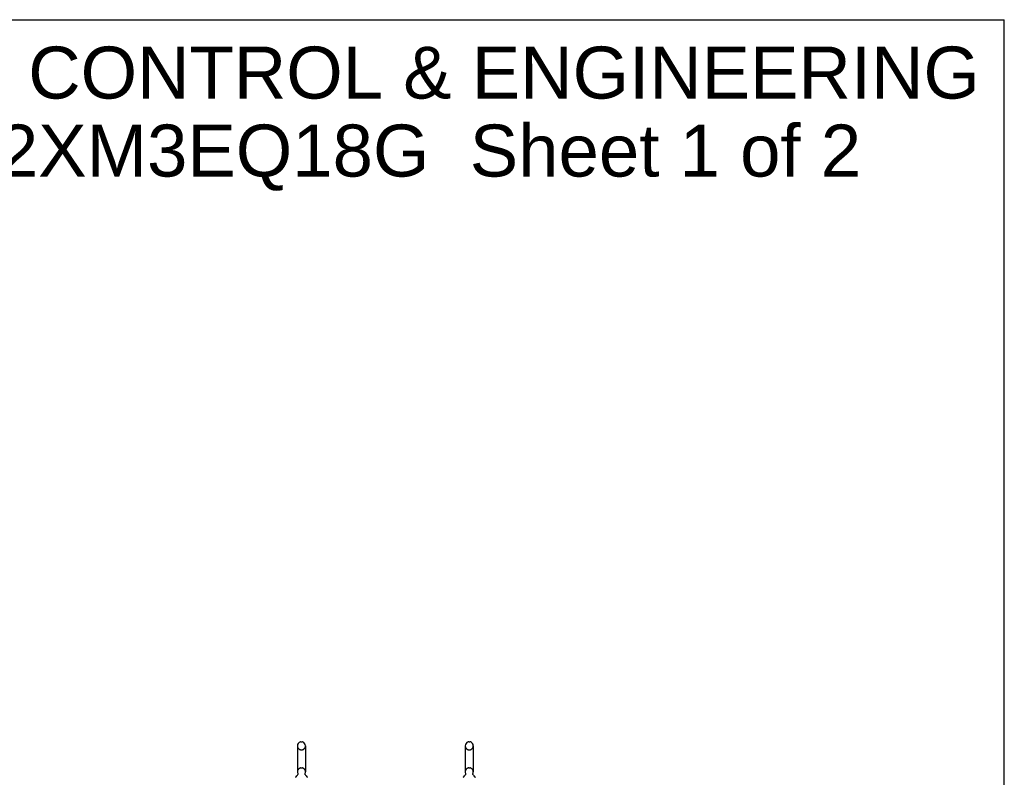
# Model space of a CAD drawing. Header units: inches. Extents: x 0 to 224, y 0 to 145.
# Tile 63 of 63: x 149 to 224, y 87 to 145. Entities that reach past the tile are written whole.
import ezdxf

# ---------------------------------------------------------------- set-up
doc = ezdxf.new("R2010")
doc.units = ezdxf.units.IN
doc.header["$LTSCALE"] = 12.302632
doc.header["$MEASUREMENT"] = 0
doc.linetypes.add('HIDDEN', pattern=[0.2, 0.1, -0.1])
doc.layers.get('0').update_dxf_attribs({"linetype": 'CONTINUOUS'})
doc.layers.add('DEFAULT_2', color=8, linetype='HIDDEN')
doc.layers.add('DIMENSIONS', color=7, linetype='CONTINUOUS')
doc.styles.get("Standard").update_dxf_attribs({"font": 'arial.ttf'})

msp = doc.modelspace()

# ---------------------------------------------------------------- linework, layer by layer
at = {"color": 7, "linetype": 'Continuous'}
for p, q in [((0, 144.737), (223.684, 144.737)), ((223.684, 0), (223.684, 144.737)), ((170.242, 89.896), (170.329, 89.896)), ((182.992, 89.896), (183.079, 89.896)), ((169.98, 89.596), (169.98, 87.621)), ((170.592, 89.596), (170.592, 87.621)), ((182.73, 89.596), (182.73, 87.621)), ((183.342, 89.596), (183.342, 87.621)), ((169.994, 87.402), (169.992, 87.398)), ((182.744, 87.402), (182.742, 87.398))]:
    msp.add_line(p, q, dxfattribs=at)
for points in [[(169.999, 87.514), (170, 87.51), (170.002, 87.505), (170.003, 87.5), (170.005, 87.495), (170.006, 87.491), (170.006, 87.486), (170.007, 87.481), (170.008, 87.476), (170.008, 87.471), (170.008, 87.466), (170.008, 87.461), (170.008, 87.455), (170.008, 87.45), (170.007, 87.445), (170.006, 87.44), (170.005, 87.436), (170.004, 87.431), (170.003, 87.426), (170.002, 87.421), (170, 87.416), (169.998, 87.411), (169.996, 87.407), (169.994, 87.402)], [(170.579, 87.398), (170.577, 87.402), (170.575, 87.407), (170.573, 87.411), (170.571, 87.416), (170.57, 87.421), (170.568, 87.426), (170.567, 87.431), (170.566, 87.436), (170.565, 87.44), (170.564, 87.445), (170.564, 87.45), (170.563, 87.455), (170.563, 87.46), (170.563, 87.466), (170.563, 87.471), (170.564, 87.476), (170.564, 87.481), (170.565, 87.486), (170.566, 87.491), (170.567, 87.495), (170.568, 87.5), (170.569, 87.505), (170.571, 87.51), (170.572, 87.514)], [(182.749, 87.514), (182.75, 87.51), (182.752, 87.505), (182.753, 87.5), (182.755, 87.495), (182.756, 87.491), (182.756, 87.486), (182.757, 87.481), (182.758, 87.476), (182.758, 87.471), (182.758, 87.466), (182.758, 87.461), (182.758, 87.455), (182.758, 87.45), (182.757, 87.445), (182.756, 87.44), (182.755, 87.436), (182.754, 87.431), (182.753, 87.426), (182.752, 87.421), (182.75, 87.416), (182.748, 87.411), (182.746, 87.407), (182.744, 87.402)], [(183.329, 87.398), (183.327, 87.402), (183.325, 87.407), (183.323, 87.411), (183.321, 87.416), (183.32, 87.421), (183.318, 87.426), (183.317, 87.431), (183.316, 87.436), (183.315, 87.44), (183.314, 87.445), (183.314, 87.45), (183.313, 87.455), (183.313, 87.46), (183.313, 87.466), (183.313, 87.471), (183.314, 87.476), (183.314, 87.481), (183.315, 87.486), (183.316, 87.491), (183.317, 87.495), (183.318, 87.5), (183.319, 87.505), (183.321, 87.51), (183.322, 87.514)]]:
    msp.add_lwpolyline(points, dxfattribs=at)
for centre, radius, start, end in [((170.286, 89.596), 0.306, 105.63034, 180), ((170.242, 89.752), 0.144, 90, 105.63034), ((170.329, 89.752), 0.144, 74.36966, 90), ((170.286, 89.596), 0.306, 0, 74.36966), ((183.036, 89.596), 0.306, 105.63034, 180), ((182.992, 89.752), 0.144, 90, 105.63034), ((183.079, 89.752), 0.144, 74.36966, 90), ((183.036, 89.596), 0.306, 0, 74.36966), ((170.286, 87.621), 0.306, 180, 200.48713), ((170.286, 87.621), 0.306, 339.51287, 360), ((183.036, 87.621), 0.306, 180, 200.48713), ((183.036, 87.621), 0.306, 339.51287, 360), ((169.527, 87.637), 0.523, 304.66237, 336.93176), ((171.044, 87.637), 0.523, 203.06823, 235.33763), ((182.277, 87.637), 0.523, 304.66237, 336.93176), ((183.794, 87.637), 0.523, 203.06823, 235.33763)]:
    msp.add_arc(centre, radius, start, end, dxfattribs=at)
at = {"layer": 'DEFAULT_2', "color": 8, "linetype": 'HIDDEN'}
for p, q in [((170.242, 89.296), (170.329, 89.296)), ((182.992, 89.296), (183.079, 89.296)), ((170.242, 87.921), (170.329, 87.921)), ((182.992, 87.921), (183.079, 87.921))]:
    msp.add_line(p, q, dxfattribs=at)
for centre, radius, start, end in [((170.286, 89.596), 0.306, 180, 254.36966), ((170.242, 89.44), 0.144, 254.36966, 270), ((170.329, 89.44), 0.144, 270, 285.63034), ((170.286, 89.596), 0.306, 285.63034, 360), ((183.036, 89.596), 0.306, 180, 254.36966), ((182.992, 89.44), 0.144, 254.36966, 270), ((183.079, 89.44), 0.144, 270, 285.63034), ((183.036, 89.596), 0.306, 285.63034, 360), ((170.286, 87.621), 0.306, 105.63034, 180), ((170.242, 87.777), 0.144, 90, 105.63034), ((170.329, 87.777), 0.144, 74.36966, 90), ((170.286, 87.621), 0.306, 0, 74.36966), ((183.036, 87.621), 0.306, 105.63034, 180), ((182.992, 87.777), 0.144, 90, 105.63034), ((183.079, 87.777), 0.144, 74.36966, 90), ((183.036, 87.621), 0.306, 0, 74.36966)]:
    msp.add_arc(centre, radius, start, end, dxfattribs=at)

# ---------------------------------------------------------------- texts
at = {"layer": 'DIMENSIONS', "color": 2, "linetype": 'Continuous', "insert": (171.893, 142.695), "char_height": 3.94737, "width": 99.69673, "attachment_point": 2, "line_spacing_factor": 0.9}
msp.add_mtext('SAGINAW CONTROL & ENGINEERING\\PSCE-72XM3EQ18G  Sheet 1 of 2', dxfattribs=at)

doc.saveas('drawing.dxf')
